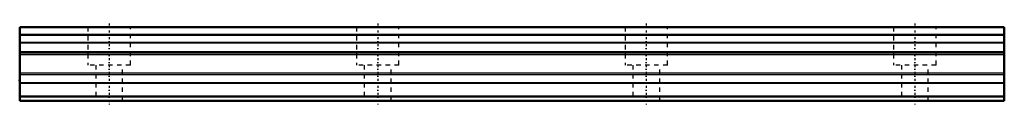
# Model space of a CAD drawing. Header units: millimetres. Extents: x -20 to 200, y -1 to 17.
import ezdxf

# ---------------------------------------------------------------- set-up
doc = ezdxf.new("R2010")
doc.units = ezdxf.units.MM
doc.linetypes.add('Center', pattern=[1.5, 0.45, -0.5, 0.05, -0.5])
doc.linetypes.add('Dashed', pattern=[2, 1, -1])
for name, color, linetype, lineweight in [('2d ConnectionPoints', 7, 'Continuous', 50), ('AM_0', 7, 'Continuous', 50), ('AM_4', 3, 'Continuous', 25), ('AM_7', 7, 'Center', 25), ('AM_9', 6, 'Dashed', 25)]:
    doc.layers.add(name, color=color, linetype=linetype, lineweight=lineweight)

msp = doc.modelspace()

# ---------------------------------------------------------------- linework, layer by layer
at = {"layer": '2d ConnectionPoints'}
for p in [(-20, 4.6), (0, 0), (0, 0)]:
    msp.add_point(p, dxfattribs=at)
at = {"layer": 'AM_0'}
for p, q in [((200, 16.5), (-20, 16.5)), ((-20, 16.5), (-20, 0)), ((200, 16.5), (200, 0)), ((200, 1), (-20, 1)), ((200, 0), (-20, 0))]:
    msp.add_line(p, q, dxfattribs=at)
at = {"layer": 'AM_4'}
for p, q in [((200, 16.33), (-20, 16.33)), ((200, 14.81), (-20, 14.81)), ((200, 14.62), (-20, 14.62)), ((200, 13.09), (-20, 13.09)), ((200, 12.89), (-20, 12.89)), ((200, 10.94), (-20, 10.94)), ((200, 10.78), (-20, 10.78)), ((200, 10.65), (-20, 10.65)), ((200, 10.29), (-20, 10.29)), ((200, 6.21), (-20, 6.21)), ((200, 5.85), (-20, 5.85)), ((200, 4.07), (-20, 4.07)), ((200, 3.9), (-20, 3.9))]:
    msp.add_line(p, q, dxfattribs=at)
at = {"layer": 'AM_7'}
for p, q in [((0, 17.32), (0, -0.83)), ((60, 17.32), (60, -0.83)), ((120, 17.32), (120, -0.83)), ((180, 17.32), (180, -0.83))]:
    msp.add_line(p, q, dxfattribs=at)
at = {"layer": 'AM_9'}
for p, q in [((-4.75, 16.5), (-4.75, 8)), ((4.75, 8), (4.75, 16.5)), ((55.25, 16.5), (55.25, 8)), ((64.75, 8), (64.75, 16.5)), ((115.25, 16.5), (115.25, 8)), ((124.75, 8), (124.75, 16.5)), ((175.25, 16.5), (175.25, 8)), ((184.75, 8), (184.75, 16.5)), ((4.75, 8), (-4.75, 8)), ((-3, 8), (-3, 0)), ((3, 0), (3, 8)), ((64.75, 8), (55.25, 8)), ((57, 8), (57, 0)), ((63, 0), (63, 8)), ((124.75, 8), (115.25, 8)), ((117, 8), (117, 0)), ((123, 0), (123, 8)), ((184.75, 8), (175.25, 8)), ((177, 8), (177, 0)), ((183, 0), (183, 8))]:
    msp.add_line(p, q, dxfattribs=at)

doc.saveas('drawing.dxf')
